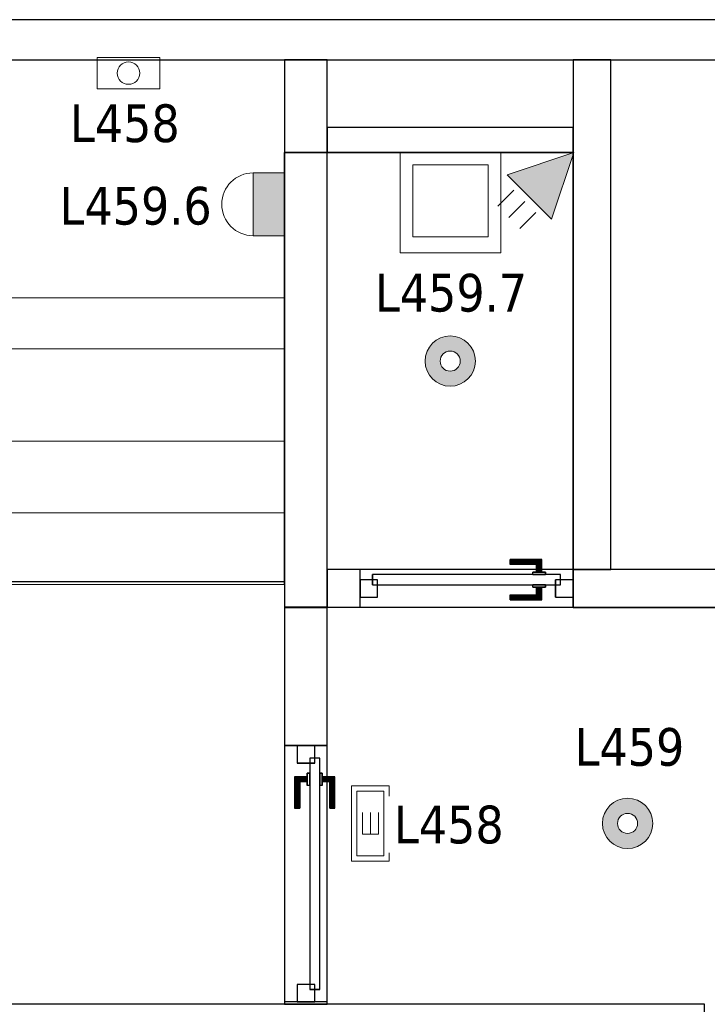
# Model space of a CAD drawing. Header units: metres. Extents: x 397.7 to 427.5, y 12.7 to 28.4.
# Tile 125 of 133: x 414.7 to 417.5, y 24.3 to 28.2. Entities that reach past the tile are written whole.
import ezdxf

# ---------------------------------------------------------------- set-up
doc = ezdxf.new("R2010")
doc.units = ezdxf.units.M
doc.layers.add('01_CARPINTERIA', color=5, linetype='Continuous', lineweight=25, true_color=0x0000ff)
doc.layers.add('01_SUELOS', color=7, linetype='Continuous', lineweight=25, true_color=0x007f00)
for name, color, linetype, lineweight in [('02_MOBILIARIO', 7, 'Continuous', 18), ('A-DETL-____-MBND', 7, 'Continuous', 18), ('A-DETL-GENF-OTLN', 7, 'Continuous', 18), ('A-GENM-____-OTLN', 7, 'Continuous', 18), ('A-WALL-____-MCUT', 7, 'Continuous', 25), ('A-WALL-____-OTLN', 7, 'Continuous', 25), ('E-LITE-____-IDEN', 7, 'Continuous', 30), ('E-LITE-EQPM-IDEN', 7, 'Continuous', 30), ('S-STRS-____-MCUT', 7, 'Continuous', 18), ('S-STRS-____-OTLN', 7, 'Continuous', 18)]:
    doc.layers.add(name, color=color, linetype=linetype, lineweight=lineweight)
doc.styles.add('Tahoma_4', font='tahoma.ttf', dxfattribs={"height": 0.15})

# ---------------------------------------------------------------- blocks, each defined once
blk = doc.blocks.new('Family - Abocador P4-153691-07_ENLLUMENAT_P4')
at = {"layer": 'A-DETL-____-MBND', "color": 253, "true_color": 0xaaaaaa}
for p, q in [((0, 0.4), (0.4, 0.4)), ((0, 0), (0, 0.4)), ((0, 0.4), (0.4, 0.4)), ((0, 0), (0, 0.4)), ((0.4, 0.4), (0.4, 0)), ((0.4, 0.4), (0.4, 0)), ((0.05, 0.35), (0.05, 0.0629)), ((0.05, 0.0629), (0.05, 0.35)), ((0.35, 0.35), (0.05, 0.35)), ((0.05, 0.35), (0.35, 0.35)), ((0.35, 0.0629), (0.35, 0.35)), ((0.35, 0.0629), (0.35, 0.35)), ((0.05, 0.0629), (0.35, 0.0629)), ((0.35, 0.0629), (0.05, 0.0629)), ((0.4, 0), (0, 0)), ((0.4, 0), (0, 0))]:
    blk.add_line(p, q, dxfattribs=at)
blk = doc.blocks.new('Family - LONDR55-XX_ZZ-ARQ-CAA-M3D-Londres55-153894-07_ENLLUMENAT_P4')
at = {"layer": '01_CARPINTERIA', "color": 161, "true_color": 0xaaaaff}
for p, q in [((0.1263, 0.1487), (0.125, 0.15)), ((0.125, 0.15), (0.125, 0.1)), ((0.125, 0.15), (0.1263, 0.1487)), ((0.25, 0.15), (0.125, 0.15)), ((0.13, 0.145), (0.1263, 0.1487)), ((0.1263, 0.1487), (0.1263, 0.1)), ((0.1263, 0.1487), (0.1263, 0.1)), ((0.1263, 0.1487), (0.13, 0.145)), ((0.25, 0.1487), (0.1263, 0.1487)), ((0.25, 0.1487), (0.1263, 0.1487)), ((0.135, 0.14), (0.13, 0.145)), ((0.13, 0.145), (0.13, 0.1)), ((0.13, 0.145), (0.13, 0.1)), ((0.13, 0.145), (0.135, 0.14)), ((0.25, 0.145), (0.13, 0.145)), ((0.25, 0.145), (0.13, 0.145)), ((0.135, 0.1), (0.135, 0.14)), ((0.135, 0.14), (0.135, 0.1)), ((0.135, 0.14), (0.14, 0.135)), ((0.14, 0.135), (0.135, 0.14)), ((0.135, 0.14), (0.25, 0.14)), ((0.25, 0.14), (0.135, 0.14)), ((0.14, 0.135), (0.14, 0.1)), ((0.14, 0.135), (0.1437, 0.1313)), ((0.1437, 0.1313), (0.14, 0.135)), ((0.14, 0.135), (0.14, 0.1)), ((0.25, 0.135), (0.14, 0.135)), ((0.25, 0.135), (0.14, 0.135)), ((0.1437, 0.1313), (0.1437, 0.1)), ((0.1437, 0.1313), (0.145, 0.13)), ((0.145, 0.13), (0.1437, 0.1313)), ((0.1437, 0.1313), (0.1437, 0.1)), ((0.25, 0.1313), (0.1437, 0.1313)), ((0.25, 0.1313), (0.1437, 0.1313)), ((0.145, 0.13), (0.145, 0.1)), ((0.25, 0.13), (0.145, 0.13)), ((0.25, 0.1487), (0.25, 0.15)), ((0.25, 0.15), (0.25, 0.1487)), ((0.25, 0.145), (0.25, 0.1487)), ((0.25, 0.1487), (0.25, 0.145)), ((0.25, 0.145), (0.25, 0.14)), ((0.25, 0.14), (0.25, 0.145)), ((0.25, 0.14), (0.25, 0.135)), ((0.25, 0.135), (0.25, 0.14)), ((0.25, 0.135), (0.25, 0.1313)), ((0.25, 0.1313), (0.25, 0.135)), ((0.25, 0.1313), (0.25, 0.13)), ((0.25, 0.13), (0.25, 0.1313)), ((0.9709, 0.09), (0.05, 0.09)), ((0.05, 0.09), (0.05, 0.05)), ((0.9709, 0.09), (0.05, 0.09)), ((0.05, 0.09), (0.05, 0.05)), ((0.16, 0.1), (0.11, 0.1)), ((0.11, 0.1), (0.16, 0.1)), ((0.11, 0.1), (0.11, 0.09)), ((0.11, 0.09), (0.11, 0.1)), ((0.16, 0.09), (0.11, 0.09)), ((0.11, 0.09), (0.16, 0.09)), ((0.1263, 0.1), (0.125, 0.1)), ((0.125, 0.1), (0.1263, 0.1)), ((0.13, 0.1), (0.1263, 0.1)), ((0.1263, 0.1), (0.13, 0.1)), ((0.135, 0.1), (0.13, 0.1)), ((0.13, 0.1), (0.135, 0.1)), ((0.14, 0.1), (0.135, 0.1)), ((0.135, 0.1), (0.14, 0.1)), ((0.14, 0.1), (0.1437, 0.1)), ((0.1437, 0.1), (0.14, 0.1)), ((0.1437, 0.1), (0.145, 0.1)), ((0.145, 0.1), (0.1437, 0.1)), ((0.16, 0.1), (0.16, 0.09)), ((0.16, 0.1), (0.16, 0.09)), ((0.9709, 0.05), (0.9709, 0.09)), ((0.9709, 0.09), (0.9709, 0.05)), ((0.07, 0.07), (0, 0.07)), ((0, 0.07), (0, 0)), ((0.07, 0.07), (0, 0.07)), ((0, 0.07), (0, 0)), ((0.05, 0.05), (0.9709, 0.05)), ((0.05, 0.05), (0.9709, 0.05)), ((0.07, 0), (0.07, 0.07)), ((0.07, 0.07), (0.07, 0)), ((0.11, 0.05), (0.16, 0.05)), ((0.16, 0.05), (0.11, 0.05)), ((0.11, 0.05), (0.11, 0.04)), ((0.11, 0.04), (0.11, 0.05)), ((0.11, 0.04), (0.16, 0.04)), ((0.16, 0.04), (0.11, 0.04)), ((0.1263, 0.04), (0.125, 0.04)), ((0.125, 0.04), (0.1263, 0.04)), ((0.125, 0.04), (0.125, -0.01)), ((0.13, 0.04), (0.1263, 0.04)), ((0.1263, 0.04), (0.13, 0.04)), ((0.1263, 0.04), (0.1263, -0.0087)), ((0.1263, 0.04), (0.1263, -0.0087)), ((0.13, 0.04), (0.135, 0.04)), ((0.135, 0.04), (0.13, 0.04)), ((0.13, 0.04), (0.13, -0.005)), ((0.13, 0.04), (0.13, -0.005)), ((0.135, 0.04), (0.14, 0.04)), ((0.14, 0.04), (0.135, 0.04)), ((0.135, 0), (0.135, 0.04)), ((0.135, 0.04), (0.135, 0)), ((0.14, 0.04), (0.1437, 0.04)), ((0.1437, 0.04), (0.14, 0.04)), ((0.14, 0.04), (0.14, 0.005)), ((0.14, 0.04), (0.14, 0.005)), ((0.1437, 0.04), (0.145, 0.04)), ((0.145, 0.04), (0.1437, 0.04)), ((0.1437, 0.04), (0.1437, 0.0087)), ((0.1437, 0.04), (0.1437, 0.0087)), ((0.145, 0.04), (0.145, 0.01)), ((0.16, 0.05), (0.16, 0.04)), ((0.16, 0.05), (0.16, 0.04)), ((1.0209, 0.07), (0.9509, 0.07)), ((0.9509, 0.07), (0.9509, 0)), ((1.0209, 0.07), (0.9509, 0.07)), ((0.9509, 0.07), (0.9509, 0)), ((1.0209, 0), (1.0209, 0.07)), ((1.0209, 0.07), (1.0209, 0)), ((0, 0), (0.07, 0)), ((0, 0), (0.07, 0)), ((0.13, -0.005), (0.135, 0)), ((0.135, 0), (0.13, -0.005)), ((0.14, 0.005), (0.135, 0)), ((0.135, 0), (0.14, 0.005)), ((0.25, 0), (0.135, 0)), ((0.135, 0), (0.25, 0)), ((0.1437, 0.0087), (0.14, 0.005)), ((0.14, 0.005), (0.1437, 0.0087)), ((0.14, 0.005), (0.25, 0.005)), ((0.14, 0.005), (0.25, 0.005)), ((0.145, 0.01), (0.1437, 0.0087)), ((0.1437, 0.0087), (0.145, 0.01)), ((0.1437, 0.0087), (0.25, 0.0087)), ((0.1437, 0.0087), (0.25, 0.0087)), ((0.145, 0.01), (0.25, 0.01)), ((0.25, 0.0087), (0.25, 0.01)), ((0.25, 0.01), (0.25, 0.0087)), ((0.25, 0.005), (0.25, 0.0087)), ((0.25, 0.0087), (0.25, 0.005)), ((0.25, 0.005), (0.25, 0)), ((0.25, 0), (0.25, 0.005)), ((0.25, 0), (0.25, -0.005)), ((0.25, -0.005), (0.25, 0)), ((0.9509, 0), (1.0209, 0)), ((0.9509, 0), (1.0209, 0)), ((0.125, -0.01), (0.1263, -0.0087)), ((0.1263, -0.0087), (0.125, -0.01)), ((0.125, -0.01), (0.25, -0.01)), ((0.1263, -0.0087), (0.13, -0.005)), ((0.13, -0.005), (0.1263, -0.0087)), ((0.1263, -0.0087), (0.25, -0.0087)), ((0.1263, -0.0087), (0.25, -0.0087)), ((0.13, -0.005), (0.25, -0.005)), ((0.13, -0.005), (0.25, -0.005)), ((0.25, -0.005), (0.25, -0.0087)), ((0.25, -0.0087), (0.25, -0.005)), ((0.25, -0.0087), (0.25, -0.01)), ((0.25, -0.01), (0.25, -0.0087))]:
    blk.add_line(p, q, dxfattribs=at)
blk = doc.blocks.new('Family - Porta P4-153895-07_ENLLUMENAT_P4')
blk.add_blockref('Family - LONDR55-XX_ZZ-ARQ-CAA-M3D-Londres55-153894-07_ENLLUMENAT_P4', (0, 0))
blk = doc.blocks.new('Family - Evans P4-153951-07_ENLLUMENAT_P4')
at = {"layer": 'A-WALL-____-MCUT', "color": 253, "true_color": 0xaaaaaa}
for p, q in [((0, 0.15), (0, 0)), ((0, 0), (5.34, 0))]:
    blk.add_line(p, q, dxfattribs=at)
at = {"layer": 'A-WALL-____-OTLN', "color": 253, "true_color": 0xaaaaaa}
for p, q in [((0, 0.15), (0, 0)), ((0, 0), (6.62, 0))]:
    blk.add_line(p, q, dxfattribs=at)
at = {"layer": 'A-WALL-____-OTLN', "color": 253, "lineweight": 18, "true_color": 0xaaaaaa}
blk.add_line((0, 0), (6.62, 0), dxfattribs=at)
blk = doc.blocks.new('Family - LONDR55-XX_ZZ-ARQ-CAA-M3D-Londres55-153983-07_ENLLUMENAT_P4')
at = {"layer": '01_CARPINTERIA', "color": 161, "true_color": 0xaaaaff}
for p, q in [((0.5977, 0.1487), (0.5977, 0.15)), ((0.5977, 0.15), (0.5977, 0.1487)), ((0.7227, 0.15), (0.5977, 0.15)), ((0.5977, 0.145), (0.5977, 0.1487)), ((0.5977, 0.1487), (0.5977, 0.145)), ((0.7214, 0.1487), (0.5977, 0.1487)), ((0.7214, 0.1487), (0.5977, 0.1487)), ((0.5977, 0.14), (0.5977, 0.145)), ((0.5977, 0.145), (0.5977, 0.14)), ((0.7177, 0.145), (0.5977, 0.145)), ((0.7177, 0.145), (0.5977, 0.145)), ((0.5977, 0.135), (0.5977, 0.14)), ((0.5977, 0.14), (0.5977, 0.135)), ((0.5977, 0.14), (0.7127, 0.14)), ((0.7127, 0.14), (0.5977, 0.14)), ((0.5977, 0.135), (0.5977, 0.1313)), ((0.5977, 0.1313), (0.5977, 0.135)), ((0.7077, 0.135), (0.5977, 0.135)), ((0.7077, 0.135), (0.5977, 0.135)), ((0.5977, 0.1313), (0.5977, 0.13)), ((0.5977, 0.13), (0.5977, 0.1313)), ((0.704, 0.1313), (0.5977, 0.1313)), ((0.704, 0.1313), (0.5977, 0.1313)), ((0.7027, 0.13), (0.5977, 0.13)), ((0.7027, 0.13), (0.704, 0.1313)), ((0.704, 0.1313), (0.7027, 0.13)), ((0.7027, 0.1), (0.7027, 0.13)), ((0.704, 0.1313), (0.7077, 0.135)), ((0.7077, 0.135), (0.704, 0.1313)), ((0.704, 0.1), (0.704, 0.1313)), ((0.704, 0.1), (0.704, 0.1313)), ((0.7077, 0.135), (0.7127, 0.14)), ((0.7127, 0.14), (0.7077, 0.135)), ((0.7077, 0.1), (0.7077, 0.135)), ((0.7077, 0.1), (0.7077, 0.135)), ((0.7177, 0.145), (0.7127, 0.14)), ((0.7127, 0.14), (0.7177, 0.145)), ((0.7127, 0.14), (0.7127, 0.1)), ((0.7127, 0.1), (0.7127, 0.14)), ((0.7214, 0.1487), (0.7177, 0.145)), ((0.7177, 0.145), (0.7214, 0.1487)), ((0.7177, 0.1), (0.7177, 0.145)), ((0.7177, 0.1), (0.7177, 0.145)), ((0.7227, 0.15), (0.7214, 0.1487)), ((0.7214, 0.1487), (0.7227, 0.15)), ((0.7214, 0.1), (0.7214, 0.1487)), ((0.7214, 0.1), (0.7214, 0.1487)), ((0.7227, 0.1), (0.7227, 0.15)), ((0.7977, 0.09), (0.05, 0.09)), ((0.05, 0.09), (0.05, 0.05)), ((0.7977, 0.09), (0.05, 0.09)), ((0.05, 0.05), (0.05, 0.09)), ((0.7377, 0.1), (0.6877, 0.1)), ((0.6877, 0.1), (0.7377, 0.1)), ((0.6877, 0.09), (0.6877, 0.1)), ((0.6877, 0.09), (0.6877, 0.1)), ((0.7377, 0.09), (0.6877, 0.09)), ((0.6877, 0.09), (0.7377, 0.09)), ((0.704, 0.1), (0.7027, 0.1)), ((0.7027, 0.1), (0.704, 0.1)), ((0.7077, 0.1), (0.704, 0.1)), ((0.704, 0.1), (0.7077, 0.1)), ((0.7127, 0.1), (0.7077, 0.1)), ((0.7077, 0.1), (0.7127, 0.1)), ((0.7177, 0.1), (0.7127, 0.1)), ((0.7127, 0.1), (0.7177, 0.1)), ((0.7177, 0.1), (0.7214, 0.1)), ((0.7214, 0.1), (0.7177, 0.1)), ((0.7214, 0.1), (0.7227, 0.1)), ((0.7227, 0.1), (0.7214, 0.1)), ((0.7377, 0.09), (0.7377, 0.1)), ((0.7377, 0.1), (0.7377, 0.09)), ((0.7977, 0.05), (0.7977, 0.09)), ((0.7977, 0.05), (0.7977, 0.09)), ((0.07, 0.07), (0, 0.07)), ((0, 0.07), (0, 0)), ((0.07, 0.07), (0, 0.07)), ((0, 0), (0, 0.07)), ((0.05, 0.05), (0.7977, 0.05)), ((0.05, 0.05), (0.7977, 0.05)), ((0.07, 0), (0.07, 0.07)), ((0.07, 0), (0.07, 0.07)), ((0.6877, 0.05), (0.7377, 0.05)), ((0.7377, 0.05), (0.6877, 0.05)), ((0.6877, 0.04), (0.6877, 0.05)), ((0.6877, 0.04), (0.6877, 0.05)), ((0.6877, 0.04), (0.7377, 0.04)), ((0.7377, 0.04), (0.6877, 0.04)), ((0.704, 0.04), (0.7027, 0.04)), ((0.7027, 0.04), (0.704, 0.04)), ((0.7027, 0.01), (0.7027, 0.04)), ((0.7077, 0.04), (0.704, 0.04)), ((0.704, 0.04), (0.7077, 0.04)), ((0.704, 0.0087), (0.704, 0.04)), ((0.704, 0.0087), (0.704, 0.04)), ((0.7077, 0.04), (0.7127, 0.04)), ((0.7127, 0.04), (0.7077, 0.04)), ((0.7077, 0.005), (0.7077, 0.04)), ((0.7077, 0.005), (0.7077, 0.04)), ((0.7127, 0.04), (0.7177, 0.04)), ((0.7177, 0.04), (0.7127, 0.04)), ((0.7127, 0.04), (0.7127, 0)), ((0.7127, 0), (0.7127, 0.04)), ((0.7177, 0.04), (0.7214, 0.04)), ((0.7214, 0.04), (0.7177, 0.04)), ((0.7177, -0.005), (0.7177, 0.04)), ((0.7177, -0.005), (0.7177, 0.04)), ((0.7214, 0.04), (0.7227, 0.04)), ((0.7227, 0.04), (0.7214, 0.04)), ((0.7214, -0.0087), (0.7214, 0.04)), ((0.7214, -0.0087), (0.7214, 0.04)), ((0.7227, -0.01), (0.7227, 0.04)), ((0.7377, 0.04), (0.7377, 0.05)), ((0.7377, 0.05), (0.7377, 0.04)), ((0.8477, 0.07), (0.7777, 0.07)), ((0.7777, 0.07), (0.7777, 0)), ((0.8477, 0.07), (0.7777, 0.07)), ((0.7777, 0), (0.7777, 0.07)), ((0.8477, 0), (0.8477, 0.07)), ((0.8477, 0), (0.8477, 0.07)), ((0, 0), (0.07, 0)), ((0, 0), (0.07, 0)), ((0.5977, 0.0087), (0.5977, 0.01)), ((0.5977, 0.01), (0.5977, 0.0087)), ((0.5977, 0.01), (0.7027, 0.01)), ((0.5977, 0.005), (0.5977, 0.0087)), ((0.5977, 0.0087), (0.5977, 0.005)), ((0.5977, 0.0087), (0.704, 0.0087)), ((0.5977, 0.0087), (0.704, 0.0087)), ((0.5977, 0), (0.5977, 0.005)), ((0.5977, 0.005), (0.5977, 0)), ((0.5977, 0.005), (0.7077, 0.005)), ((0.5977, 0.005), (0.7077, 0.005)), ((0.5977, -0.005), (0.5977, 0)), ((0.7127, 0), (0.5977, 0)), ((0.5977, 0), (0.7127, 0)), ((0.704, 0.0087), (0.7027, 0.01)), ((0.7027, 0.01), (0.704, 0.0087)), ((0.7077, 0.005), (0.704, 0.0087)), ((0.704, 0.0087), (0.7077, 0.005)), ((0.7127, 0), (0.7077, 0.005)), ((0.7077, 0.005), (0.7127, 0)), ((0.7777, 0), (0.8477, 0)), ((0.7777, 0), (0.8477, 0)), ((0.5977, 0), (0.5977, -0.005)), ((0.5977, -0.005), (0.5977, -0.0087)), ((0.5977, -0.0087), (0.5977, -0.005)), ((0.5977, -0.005), (0.7177, -0.005)), ((0.5977, -0.005), (0.7177, -0.005)), ((0.5977, -0.0087), (0.5977, -0.01)), ((0.5977, -0.01), (0.5977, -0.0087)), ((0.5977, -0.0087), (0.7214, -0.0087)), ((0.5977, -0.0087), (0.7214, -0.0087)), ((0.5977, -0.01), (0.7227, -0.01)), ((0.7127, 0), (0.7177, -0.005)), ((0.7177, -0.005), (0.7127, 0)), ((0.7177, -0.005), (0.7214, -0.0087)), ((0.7214, -0.0087), (0.7177, -0.005)), ((0.7214, -0.0087), (0.7227, -0.01)), ((0.7227, -0.01), (0.7214, -0.0087))]:
    blk.add_line(p, q, dxfattribs=at)
blk = doc.blocks.new('Family - Porta P4-153984-07_ENLLUMENAT_P4')
blk.add_blockref('Family - LONDR55-XX_ZZ-ARQ-CAA-M3D-Londres55-153983-07_ENLLUMENAT_P4', (0, 0))
blk = doc.blocks.new('Family - Evans P4-154142-07_ENLLUMENAT_P4')
at = {"layer": 'A-WALL-____-MCUT', "color": 253, "true_color": 0xaaaaaa}
for p, q in [((2.0288, 0.15), (0, 0.15)), ((0, 0.15), (0, 0)), ((2.0288, 0), (2.0288, 0.15)), ((0, 0), (2.0288, 0))]:
    blk.add_line(p, q, dxfattribs=at)
at = {"layer": 'A-WALL-____-OTLN', "color": 253, "true_color": 0xaaaaaa}
for p, q in [((2.0288, 0.15), (0, 0.15)), ((0, 0.15), (0, 0)), ((2.0288, 0), (2.0288, 0.15)), ((0, 0), (2.0288, 0))]:
    blk.add_line(p, q, dxfattribs=at)
at = {"layer": 'A-WALL-____-OTLN', "color": 253, "lineweight": 18, "true_color": 0xaaaaaa}
blk.add_line((0, 0), (2.0288, 0), dxfattribs=at)
blk = doc.blocks.new('Family - Evans P4-154152-07_ENLLUMENAT_P4')
at = {"layer": 'A-WALL-____-MCUT', "color": 253, "true_color": 0xaaaaaa}
for p, q in [((0.5498, 0.17), (0, 0.17)), ((0, 0.17), (0, 0)), ((0.5498, 0), (0.5498, 0.17)), ((1.5707, 0.17), (1.5707, 0)), ((1.58, 0.17), (1.5707, 0.17)), ((1.58, 0), (1.58, 0.17)), ((0, 0), (0.5498, 0)), ((1.5707, 0), (1.58, 0))]:
    blk.add_line(p, q, dxfattribs=at)
at = {"layer": 'A-WALL-____-OTLN', "color": 253, "true_color": 0xaaaaaa}
for p, q in [((1.58, 0.17), (0, 0.17)), ((0, 0.17), (0, 0)), ((1.5707, 0.17), (0.5498, 0.17)), ((0.5498, 0.17), (0.5498, 0)), ((1.5707, 0.17), (1.5707, 0)), ((1.58, 0), (1.58, 0.17)), ((0, 0), (1.58, 0)), ((0.5498, 0), (1.5707, 0))]:
    blk.add_line(p, q, dxfattribs=at)
at = {"layer": 'A-WALL-____-OTLN', "color": 253, "lineweight": 18, "true_color": 0xaaaaaa}
blk.add_line((0, 0), (1.58, 0), dxfattribs=at)
blk = doc.blocks.new('Family - Vano porta P4-154154-07_ENLLUMENAT_P4')
at = {"layer": 'A-GENM-____-OTLN', "color": 253, "true_color": 0xaaaaaa}
for p, q in [((415.947, 25.3397), (415.777, 25.3397)), ((415.777, 25.3397), (415.777, 24.3188)), ((415.777, 24.3188), (415.777, 25.3397)), ((415.777, 25.3397), (415.947, 25.3397)), ((415.947, 24.3188), (415.947, 25.3397)), ((415.947, 25.3397), (415.947, 24.3188)), ((415.777, 24.3188), (415.947, 24.3188)), ((415.777, 24.3188), (415.947, 24.3188))]:
    blk.add_line(p, q, dxfattribs=at)
blk = doc.blocks.new('Family - Evans P4-154217-07_ENLLUMENAT_P4')
at = {"layer": 'A-WALL-____-MCUT', "color": 253, "true_color": 0xaaaaaa}
for p, q in [((0.9777, 0.1), (0, 0.1)), ((0, 0.1), (0, 0)), ((0.9777, 0), (0.9777, 0.1)), ((0, 0), (0.9777, 0))]:
    blk.add_line(p, q, dxfattribs=at)
at = {"layer": 'A-WALL-____-OTLN', "color": 253, "true_color": 0xaaaaaa}
for p, q in [((0.9777, 0.1), (0, 0.1)), ((0, 0.1), (0, 0)), ((0.9777, 0), (0.9777, 0.1)), ((0, 0), (0.9777, 0))]:
    blk.add_line(p, q, dxfattribs=at)
at = {"layer": 'A-WALL-____-OTLN', "color": 253, "lineweight": 18, "true_color": 0xaaaaaa}
blk.add_line((0, 0), (0.9777, 0), dxfattribs=at)
blk = doc.blocks.new('Family - Evans P4-154228-07_ENLLUMENAT_P4')
at = {"layer": 'A-WALL-____-MCUT', "color": 253, "true_color": 0xaaaaaa}
for p, q in [((25.5877, 0.16), (0.0332, 0.16)), ((0, 0), (25.556, 0))]:
    blk.add_line(p, q, dxfattribs=at)
at = {"layer": 'A-WALL-____-OTLN', "color": 253, "true_color": 0xaaaaaa}
for p, q in [((25.5877, 0.16), (0.0332, 0.16)), ((0, 0), (25.556, 0))]:
    blk.add_line(p, q, dxfattribs=at)
at = {"layer": 'A-WALL-____-OTLN', "color": 253, "lineweight": 18, "true_color": 0xaaaaaa}
blk.add_line((0, 0), (25.556, 0), dxfattribs=at)
blk = doc.blocks.new('Family - Evans P4-154230-07_ENLLUMENAT_P4')
at = {"layer": 'A-WALL-____-MCUT', "color": 253, "true_color": 0xaaaaaa}
for p, q in [((2.1788, 0.17), (0, 0.17)), ((0, 0.17), (0, 0)), ((2.1788, 0), (2.1788, 0.17)), ((0, 0), (2.1788, 0))]:
    blk.add_line(p, q, dxfattribs=at)
at = {"layer": 'A-WALL-____-OTLN', "color": 253, "true_color": 0xaaaaaa}
for p, q in [((2.1788, 0.17), (0, 0.17)), ((0, 0.17), (0, 0)), ((2.1788, 0), (2.1788, 0.17)), ((0, 0), (2.1788, 0))]:
    blk.add_line(p, q, dxfattribs=at)
at = {"layer": 'A-WALL-____-OTLN', "color": 253, "lineweight": 18, "true_color": 0xaaaaaa}
blk.add_line((0, 0), (2.1788, 0), dxfattribs=at)
blk = doc.blocks.new('Family - Escala P4-154404-07_ENLLUMENAT_P4')
at = {"layer": 'S-STRS-____-MCUT', "color": 253, "true_color": 0xaaaaaa}
for p, q in [((2.6211, 1.6126), (2.6211, 2.0879)), ((2.6211, 2.0879), (2.8077, 2.0879)), ((2.8077, 2.0879), (2.8382, 2.0879)), ((2.8382, 2.0879), (2.8805, 2.0879)), ((2.8805, 2.0879), (2.9431, 2.0879)), ((2.9431, 2.0879), (2.944, 2.0879)), ((3.229, 2.0879), (2.944, 2.0879)), ((2.944, 2.0879), (2.944, 0.9379)), ((2.944, 2.0879), (2.944, 0.9417)), ((3.229, 0.9379), (3.229, 2.0879)), ((2.6211, 0.9379), (2.6211, 1.6126)), ((2.944, 0.9417), (2.944, 0.9379)), ((2.8077, 0.9379), (2.6211, 0.9379)), ((2.8382, 0.9379), (2.8077, 0.9379)), ((2.8805, 0.9379), (2.8382, 0.9379)), ((2.9431, 0.9379), (2.8805, 0.9379)), ((2.944, 0.9379), (2.9431, 0.9379)), ((2.944, 0.9379), (3.229, 0.9379))]:
    blk.add_line(p, q, dxfattribs=at)
at = {"layer": 'S-STRS-____-OTLN', "color": 253, "true_color": 0xaaaaaa}
for p, q in [((3.7989, 2.0879), (2.6211, 2.0879)), ((2.6211, 1.6126), (2.6211, 2.0879)), ((3.7989, 2.0879), (2.6211, 2.0879)), ((2.8077, 2.0879), (2.6211, 2.0879)), ((2.8382, 2.0879), (2.8077, 2.0879)), ((2.8805, 2.0879), (2.8382, 2.0879)), ((2.9431, 2.0879), (2.8805, 2.0879)), ((2.9431, 2.0879), (2.944, 2.0879)), ((3.229, 2.0879), (2.944, 2.0879)), ((2.944, 2.0879), (2.944, 0.9379)), ((2.944, 2.0879), (2.944, 0.9379)), ((2.944, 0.9417), (2.944, 2.0879)), ((2.944, 2.0879), (3.229, 2.0879)), ((2.944, 2.0879), (2.944, 0.9379)), ((2.944, 2.0879), (3.229, 2.0879)), ((3.229, 0.9379), (3.229, 2.0879)), ((3.514, 2.0879), (3.229, 2.0879)), ((3.229, 2.0879), (3.514, 2.0879)), ((3.229, 2.0879), (3.229, 0.9379)), ((3.229, 0.9379), (3.229, 2.0879)), ((3.229, 0.9379), (3.229, 2.0879)), ((3.514, 2.0879), (3.229, 2.0879)), ((3.229, 0.9379), (3.229, 2.0879)), ((3.229, 2.0879), (3.229, 0.9379)), ((3.229, 2.0879), (3.514, 2.0879)), ((3.229, 2.0879), (3.229, 0.9379)), ((3.799, 2.0879), (3.514, 2.0879)), ((3.514, 2.0879), (3.799, 2.0879)), ((3.514, 2.0879), (3.514, 0.9379)), ((3.514, 0.9379), (3.514, 2.0879)), ((3.514, 0.9379), (3.514, 2.0879)), ((3.514, 2.0879), (3.514, 0.9379)), ((3.514, 2.0879), (3.799, 2.0879)), ((3.514, 0.9379), (3.514, 2.0879)), ((3.514, 0.9379), (3.514, 2.0879)), ((3.514, 2.0879), (3.514, 0.9379)), ((3.514, 2.0879), (3.799, 2.0879)), ((3.514, 2.0879), (3.514, 0.9379)), ((3.7989, 0.9379), (3.7989, 2.0879)), ((3.799, 2.0879), (3.7989, 2.0879)), ((3.7989, 0.9379), (3.7989, 2.0879)), ((3.7989, 2.0879), (3.799, 2.0879)), ((4.9492, 2.0879), (3.799, 2.0879)), ((3.799, 2.0879), (4.9492, 2.0879)), ((3.799, 2.0879), (3.799, 0.9379)), ((3.799, 0.9379), (3.799, 2.0879)), ((4.9492, 2.0879), (3.799, 2.0879)), ((3.799, 2.0879), (4.9492, 2.0879)), ((3.799, 2.0879), (3.799, 0.9379)), ((3.799, 0.9379), (3.799, 2.0879)), ((3.799, 0.9379), (3.799, 2.0879)), ((3.799, 2.0879), (3.799, 0.9379)), ((3.799, 2.0879), (3.799, 0.9379)), ((3.799, 0.9379), (3.799, 2.0879)), ((3.799, 0.9379), (3.799, 2.0879)), ((3.799, 2.0879), (3.799, 0.9379)), ((4.949, 0.9378), (4.9492, 2.0879)), ((4.9492, 2.0879), (4.949, 0.9378)), ((4.949, 0.9378), (4.9492, 2.0879)), ((4.9492, 2.0879), (4.949, 0.9378)), ((2.6211, 1.6126), (2.6211, 0.9379)), ((3.7991, 1.1403), (3.7989, 0.0002)), ((3.799, 0.9379), (3.7991, 1.1403)), ((3.7991, 1.1403), (4.9491, 1.1401)), ((4.9489, 0), (4.9491, 1.1401)), ((4.9491, 1.1401), (4.949, 0.9378)), ((2.944, 0.9417), (2.944, 0.9379)), ((3.7989, 0.9379), (2.6211, 0.9379)), ((3.7989, 0.9379), (2.6211, 0.9379)), ((2.8077, 0.9379), (2.6211, 0.9379)), ((2.8382, 0.9379), (2.8077, 0.9379)), ((2.8382, 0.9379), (2.8805, 0.9379)), ((2.8805, 0.9379), (2.9431, 0.9379)), ((2.9431, 0.9379), (2.944, 0.9379)), ((2.944, 0.9379), (3.229, 0.9379)), ((2.944, 0.9379), (3.229, 0.9379)), ((3.229, 0.9379), (2.944, 0.9379)), ((3.229, 0.9379), (3.514, 0.9379)), ((3.514, 0.9379), (3.229, 0.9379)), ((3.229, 0.9379), (3.514, 0.9379)), ((3.514, 0.9379), (3.229, 0.9379)), ((3.514, 0.9379), (3.799, 0.9379)), ((3.799, 0.9379), (3.514, 0.9379)), ((3.514, 0.9379), (3.799, 0.9379)), ((3.799, 0.9379), (3.514, 0.9379)), ((3.7989, 0.9379), (3.799, 0.9379)), ((3.7989, 0.9379), (3.799, 0.9379)), ((3.799, 0.9379), (4.949, 0.9378)), ((4.949, 0.9378), (3.799, 0.9379)), ((4.949, 0.9378), (3.799, 0.9379)), ((3.799, 0.9379), (3.799, 0.5702)), ((3.799, 0.9379), (4.949, 0.9378)), ((3.799, 0.9379), (4.949, 0.9378)), ((4.949, 0.9378), (3.799, 0.9379)), ((4.949, 0.9378), (3.799, 0.9379)), ((3.799, 0.9379), (4.949, 0.9378)), ((3.799, 0.9379), (3.799, 0.5702)), ((3.799, 0.5702), (3.799, 0.9379)), ((4.949, 0.57), (4.949, 0.9378)), ((4.949, 0.57), (4.949, 0.9378)), ((4.949, 0.9378), (4.949, 0.57)), ((3.799, 0.5702), (4.949, 0.57)), ((3.799, 0.5702), (4.949, 0.57)), ((3.799, 0.2852), (3.799, 0.5702)), ((3.799, 0.5702), (4.949, 0.57)), ((4.949, 0.57), (3.799, 0.5702)), ((4.949, 0.57), (3.799, 0.5702)), ((3.799, 0.5702), (4.949, 0.57)), ((3.799, 0.5702), (3.799, 0.2852)), ((3.799, 0.2852), (3.799, 0.5702)), ((4.949, 0.57), (4.949, 0.285)), ((4.949, 0.285), (4.949, 0.57)), ((4.949, 0.57), (4.949, 0.285)), ((3.7989, 0.0002), (3.799, 0.2852)), ((3.799, 0.2852), (3.7989, 0.0002)), ((3.7989, 0.0002), (3.799, 0.2852)), ((3.799, 0.2852), (4.949, 0.285)), ((3.799, 0.2852), (4.949, 0.285)), ((4.949, 0.285), (3.799, 0.2852)), ((3.799, 0.2852), (4.949, 0.285)), ((3.799, 0.2852), (4.949, 0.285)), ((4.949, 0.285), (3.799, 0.2852)), ((4.949, 0.285), (4.9489, 0)), ((4.9489, 0), (4.949, 0.285)), ((4.949, 0.285), (4.9489, 0)), ((4.9489, 0), (3.7989, 0.0002)), ((3.7989, 0.0002), (4.9489, 0)), ((3.7989, 0.0002), (4.9489, 0)), ((4.9489, 0), (3.7989, 0.0002))]:
    blk.add_line(p, q, dxfattribs=at)
blk = doc.blocks.new('Family - Evans P4-154445-07_ENLLUMENAT_P4')
at = {"layer": 'A-WALL-____-MCUT', "color": 253, "true_color": 0xaaaaaa}
for p, q in [((0.13, 0.15), (0, 0.15)), ((0, 0.15), (0, 0)), ((0.13, 0), (0.13, 0.15)), ((0.9777, 0.15), (0.9777, 0)), ((1.76, 0.15), (0.9777, 0.15)), ((0, 0), (0.13, 0)), ((0.9777, 0), (1.76, 0))]:
    blk.add_line(p, q, dxfattribs=at)
at = {"layer": 'A-WALL-____-OTLN', "color": 253, "true_color": 0xaaaaaa}
for p, q in [((5.06, 0.15), (0, 0.15)), ((0, 0.15), (0, 0)), ((0.13, 0), (0.13, 0.15)), ((0.9777, 0.15), (0.13, 0.15)), ((0.9777, 0), (0.9777, 0.15)), ((0, 0), (5.06, 0)), ((0.13, 0), (0.9777, 0))]:
    blk.add_line(p, q, dxfattribs=at)
at = {"layer": 'A-WALL-____-OTLN', "color": 253, "lineweight": 18, "true_color": 0xaaaaaa}
blk.add_line((0, 0), (5.06, 0), dxfattribs=at)
blk = doc.blocks.new('Family - Vano porta P4-154447-07_ENLLUMENAT_P4')
at = {"layer": 'A-GENM-____-OTLN', "color": 253, "true_color": 0xaaaaaa}
for p, q in [((416.077, 26.0395), (416.077, 25.8895)), ((416.9247, 26.0395), (416.077, 26.0395)), ((416.077, 26.0395), (416.077, 25.8895)), ((416.077, 26.0395), (416.9247, 26.0395)), ((416.9247, 25.8895), (416.9247, 26.0395)), ((416.9247, 26.0395), (416.9247, 25.8895)), ((416.077, 25.8895), (416.9247, 25.8895)), ((416.9247, 25.8895), (416.077, 25.8895))]:
    blk.add_line(p, q, dxfattribs=at)
blk = doc.blocks.new('Family - LONDR55-XX_ZZ-ARQ-CAA-M3D-Londres55-154484-07_ENLLUMENAT_P4')
at = {"layer": '01_SUELOS', "color": 9, "true_color": 0xaad4aa}
for p, q in [((17.4818, 14.5888), (17.4818, 12.8815)), ((17.4818, 12.8815), (17.4818, 14.5888)), ((18.6295, 14.5888), (17.4818, 14.5888)), ((17.4818, 14.5888), (18.6295, 14.5888)), ((18.6295, 12.7788), (18.6295, 14.5888)), ((18.6295, 14.5888), (18.6295, 12.7788)), ((17.4818, 12.8815), (12.3818, 12.8788)), ((12.3818, 12.8788), (17.4818, 12.8815)), ((22.9818, 12.7788), (18.6295, 12.7788)), ((18.6295, 12.7788), (22.9818, 12.7788))]:
    blk.add_line(p, q, dxfattribs=at)
blk = doc.blocks.new('Family - Escala P3-156245-07_ENLLUMENAT_P4')
at = {"layer": 'S-STRS-____-OTLN', "color": 253, "true_color": 0xaaaaaa}
for p, q in [((4.9492, 2.0879), (3.799, 2.0879)), ((3.799, 2.0879), (4.9492, 2.0879)), ((4.9492, 2.0879), (3.799, 2.0879)), ((3.799, 2.0879), (4.9492, 2.0879)), ((4.949, 0.9378), (4.9492, 2.0879)), ((4.9492, 2.0879), (4.949, 0.9378)), ((4.949, 0.9378), (4.9492, 2.0879)), ((4.9492, 2.0879), (4.949, 0.9378)), ((3.7991, 1.1403), (4.9491, 1.1401)), ((4.9489, 0), (4.9491, 1.1401)), ((4.9491, 1.1401), (4.949, 0.9378)), ((3.799, 0.9379), (4.949, 0.9378)), ((4.949, 0.9378), (3.799, 0.9379)), ((4.949, 0.9378), (3.799, 0.9379)), ((3.799, 0.9379), (4.949, 0.9378)), ((3.799, 0.9379), (4.949, 0.9378)), ((4.949, 0.9378), (3.799, 0.9379)), ((4.949, 0.9378), (3.799, 0.9379)), ((3.799, 0.9379), (4.949, 0.9378)), ((4.949, 0.57), (4.949, 0.9378)), ((4.949, 0.9378), (4.949, 0.57)), ((4.949, 0.57), (4.949, 0.9378)), ((3.799, 0.5702), (4.949, 0.57)), ((4.949, 0.57), (3.799, 0.5702)), ((4.949, 0.57), (3.799, 0.5702)), ((3.799, 0.5702), (4.949, 0.57)), ((3.799, 0.5702), (4.949, 0.57)), ((3.799, 0.5702), (4.949, 0.57)), ((4.949, 0.285), (4.949, 0.57)), ((4.949, 0.57), (4.949, 0.285)), ((4.949, 0.57), (4.949, 0.285)), ((4.949, 0.285), (3.799, 0.2852)), ((3.799, 0.2852), (4.949, 0.285)), ((3.799, 0.2852), (4.949, 0.285)), ((4.949, 0.285), (3.799, 0.2852)), ((3.799, 0.2852), (4.949, 0.285)), ((3.799, 0.2852), (4.949, 0.285)), ((4.9489, 0), (4.949, 0.285)), ((4.949, 0.285), (4.9489, 0)), ((4.949, 0.285), (4.9489, 0)), ((3.7989, 0.0002), (4.9489, 0)), ((4.9489, 0), (3.7989, 0.0002)), ((4.9489, 0), (3.7989, 0.0002)), ((3.7989, 0.0002), (4.9489, 0))]:
    blk.add_line(p, q, dxfattribs=at)
blk = doc.blocks.new('LONDR55-XX_ZZ-ARQ-CAA-M3D-Londres55_ifc-1-07_ENLLUMENAT_P4')
at = {"layer": '01_CARPINTERIA', "color": 253, "lineweight": 18, "true_color": 0xaaaaaa}
blk.add_blockref('Family - Porta P4-153984-07_ENLLUMENAT_P4', (416.077, 25.9295), dxfattribs=at)
at = {"layer": '01_CARPINTERIA', "color": 253, "lineweight": 18, "true_color": 0xaaaaaa, "rotation": 270}
blk.add_blockref('Family - Porta P4-153895-07_ENLLUMENAT_P4', (415.827, 25.3397), dxfattribs=at)
at = {"layer": '01_SUELOS', "color": 253, "lineweight": 18, "true_color": 0xaaaaaa}
blk.add_blockref('Family - LONDR55-XX_ZZ-ARQ-CAA-M3D-Londres55-154484-07_ENLLUMENAT_P4', (398.2952, 13.1106), dxfattribs=at)
at = {"layer": '02_MOBILIARIO', "color": 253, "lineweight": 18, "true_color": 0xaaaaaa}
blk.add_blockref('Family - Abocador P4-153691-07_ENLLUMENAT_P4', (416.2369, 27.3008), dxfattribs=at)
at = {"layer": 'A-GENM-____-OTLN', "color": 253, "lineweight": 18, "true_color": 0xaaaaaa}
for name in ['Family - Vano porta P4-154447-07_ENLLUMENAT_P4', 'Family - Vano porta P4-154154-07_ENLLUMENAT_P4']:
    blk.add_blockref(name, (0, 0), dxfattribs=at)
at = {"layer": 'A-WALL-____-OTLN', "color": 253, "lineweight": 18, "true_color": 0xaaaaaa}
for name, p, rotation in [('Family - Evans P4-154228-07_ENLLUMENAT_P4', (426.8464, 28.2282), 180), ('Family - Evans P4-154230-07_ENLLUMENAT_P4', (415.777, 28.0682), 270), ('Family - Evans P4-154142-07_ENLLUMENAT_P4', (417.0747, 26.0395), 90), ('Family - Evans P4-154152-07_ENLLUMENAT_P4', (415.777, 25.8895), 270), ('Family - Evans P4-153951-07_ENLLUMENAT_P4', (417.447, 24.3095), 180)]:
    blk.add_blockref(name, p, dxfattribs=dict(at, rotation=rotation))
for name, p in [('Family - Evans P4-154217-07_ENLLUMENAT_P4', (415.947, 27.6995)), ('Family - Evans P4-154445-07_ENLLUMENAT_P4', (415.947, 25.8895))]:
    blk.add_blockref(name, p, dxfattribs=at)
at = {"layer": 'S-STRS-____-OTLN', "color": 253, "lineweight": 18, "true_color": 0xaaaaaa}
for name, p in [('Family - Escala P3-156245-07_ENLLUMENAT_P4', (410.827, 25.9805)), ('Family - Escala P4-154404-07_ENLLUMENAT_P4', (410.8278, 25.9803))]:
    blk.add_blockref(name, p, dxfattribs=at)
blk = doc.blocks.new('ZYR_06_02_03 Aplic Circular 2 - L 07-831984-07_ENLLUMENAT_P4')
at = {"layer": 'A-DETL-GENF-OTLN', "true_color": 0x00c400}
blk.add_hatch(color=92, dxfattribs=at).paths.add_polyline_path([(-0.1229, 0), (-0.125, 0), (-0.125, -0.125), (0.125, -0.125), (0.125, 0)])
at = {"layer": 'A-DETL-GENF-OTLN', "color": 92, "true_color": 0x00c400}
for p, q in [((0.125, 0), (-0.125, 0)), ((-0.125, 0), (-0.125, -0.125)), ((-0.125, 0), (0.125, 0)), ((-0.125, -0.125), (-0.125, 0)), ((0.125, -0.125), (0.125, 0)), ((0.125, 0), (0.125, -0.125)), ((-0.125, -0.125), (0.125, -0.125)), ((0.125, -0.125), (-0.125, -0.125))]:
    blk.add_line(p, q, dxfattribs=at)
blk.add_arc((0, -0.125), 0.125, 180, 360, dxfattribs=at)
blk = doc.blocks.new('ZYR_06_02_02 Down Superficie - L 02-834884-07_ENLLUMENAT_P4')
at = {"layer": 'A-DETL-GENF-OTLN', "true_color": 0x00c400}
h = blk.add_hatch(color=92, dxfattribs=at)
h.paths.add_polyline_path([(0, -0.1), (0.0259, -0.0966), (0.05, -0.0866), (0.0707, -0.0707), (0.0866, -0.05), (0.0966, -0.0259), (0.1, 0), (0.0966, 0.0259), (0.0866, 0.05), (0.0707, 0.0707), (0.05, 0.0866), (0.0259, 0.0966), (0, 0.1), (-0.0259, 0.0966), (-0.05, 0.0866), (-0.0707, 0.0707), (-0.0866, 0.05), (-0.0966, 0.0259), (-0.1, 0), (-0.0966, -0.0259), (-0.0866, -0.05), (-0.0707, -0.0707), (-0.05, -0.0866), (-0.0259, -0.0966)])
h.paths.add_polyline_path([(0, -0.04), (-0.0104, -0.0386), (-0.0215, -0.0335), (-0.0283, -0.0283), (-0.0346, -0.02), (-0.0386, -0.0104), (-0.04, 0), (-0.0386, 0.0104), (-0.0346, 0.02), (-0.0283, 0.0283), (-0.02, 0.0346), (-0.0104, 0.0386), (0, 0.04), (0.0104, 0.0386), (0.02, 0.0346), (0.0283, 0.0283), (0.0346, 0.02), (0.0386, 0.0104), (0.04, 0), (0.0386, -0.0104), (0.0346, -0.02), (0.0283, -0.0283), (0.02, -0.0346), (0.0104, -0.0386)])
at = {"layer": 'A-DETL-GENF-OTLN', "color": 92, "true_color": 0x00c400}
for radius in [0.1, 0.04]:
    blk.add_circle((0, 0), radius, dxfattribs=at)
for radius, start, end in [(0.1, 360, 180), (0.04, 0, 180), (0.1, 180, 360), (0.04, 180, 0)]:
    blk.add_arc((0, 0), radius, start, end, dxfattribs=at)
blk = doc.blocks.new('ZYR_06_03 Emer Paret Rect - 02 Emergencia Pared Superficie 02-553133-07_ENLLUMENAT_P4')
at = {"layer": 'A-DETL-GENF-OTLN', "color": 6, "true_color": 0xff00ff}
for p, q in [((-0.125, 0), (0.125, 0)), ((-0.125, -0.125), (-0.125, 0)), ((0.125, 0), (0.125, -0.125)), ((0.125, -0.125), (-0.125, -0.125))]:
    blk.add_line(p, q, dxfattribs=at)
blk.add_circle((0, -0.0625), 0.0446, dxfattribs=at)
blk = doc.blocks.new('ZYR_06_03 Emer Sostre Rect - 02 Emergencia Superficie 02-829066-07_ENLLUMENAT_P4')
at = {"layer": 'A-DETL-GENF-OTLN', "color": 6, "true_color": 0xff00ff}
for p, q in [((-0.15, 0.075), (0.15, 0.075)), ((-0.15, -0.075), (-0.15, 0.075)), ((-0.1286, 0.0536), (0.1286, 0.0536)), ((-0.1286, -0.0536), (-0.1286, 0.0536)), ((0.1286, 0.0536), (0.1286, -0.0536)), ((0.15, 0.075), (0.15, -0.075)), ((-0.0429, 0.0321), (-0.0429, -0.0321)), ((-0.0429, 0.0321), (0.0429, 0.0321)), ((-0.0429, 0), (0.0429, 0)), ((-0.0429, -0.0321), (0.0429, -0.0321)), ((0.15, -0.075), (-0.15, -0.075)), ((0.1286, -0.0536), (-0.1286, -0.0536))]:
    blk.add_line(p, q, dxfattribs=at)
blk = doc.blocks.new('ZYR_06_01 Detector Presència Paret - Detector 90º-578898-07_ENLLUMENAT_P4')
at = {"layer": 'A-DETL-GENF-OTLN', "true_color": 0x00c400}
blk.add_hatch(color=92, dxfattribs=at).paths.add_polyline_path([(0.125, -0.25), (0, 0), (-0.125, -0.25)])
at = {"layer": 'A-DETL-GENF-OTLN', "color": 92, "true_color": 0x00c400}
for p, q in [((0, 0), (-0.125, -0.25)), ((0.125, -0.25), (0, 0)), ((-0.125, -0.25), (0, 0)), ((0.125, -0.25), (0, 0)), ((-0.125, -0.25), (0.125, -0.25)), ((-0.125, -0.25), (0.125, -0.25)), ((-0.0625, -0.275), (-0.0625, -0.365)), ((0, -0.275), (0, -0.365)), ((0.0625, -0.275), (0.0625, -0.365))]:
    blk.add_line(p, q, dxfattribs=at)

msp = doc.modelspace()

# ---------------------------------------------------------------- block references
at = {"lineweight": 5}
msp.add_blockref('LONDR55-XX_ZZ-ARQ-CAA-M3D-Londres55_ifc-1-07_ENLLUMENAT_P4', (0, 0), dxfattribs=at)
at = {"layer": 'A-DETL-GENF-OTLN', "color": 6, "true_color": 0xff00ff}
msp.add_blockref('ZYR_06_03 Emer Paret Rect - 02 Emergencia Pared Superficie 02-553133-07_ENLLUMENAT_P4', (415.1561, 28.0782), dxfattribs=at)
at = {"layer": 'A-DETL-GENF-OTLN', "color": 92, "true_color": 0x00c400}
for name, p, rotation in [('ZYR_06_01 Detector Presència Paret - Detector 90º-578898-07_ENLLUMENAT_P4', (416.927, 27.6995), 314.9999999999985), ('ZYR_06_02_03 Aplic Circular 2 - L 07-831984-07_ENLLUMENAT_P4', (415.777, 27.4935), 269.9999999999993)]:
    msp.add_blockref(name, p, dxfattribs=dict(at, rotation=rotation))
for p in [(416.4358, 26.8695), (417.1415, 25.0295)]:
    msp.add_blockref('ZYR_06_02_02 Down Superficie - L 02-834884-07_ENLLUMENAT_P4', p, dxfattribs=at)
at = {"layer": 'A-DETL-GENF-OTLN', "color": 6, "true_color": 0xff00ff, "rotation": 89.99999999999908}
msp.add_blockref('ZYR_06_03 Emer Sostre Rect - 02 Emergencia Superficie 02-829066-07_ENLLUMENAT_P4', (416.1186, 25.0295), dxfattribs=at)

# ---------------------------------------------------------------- texts
at = {"layer": 'E-LITE-EQPM-IDEN', "char_height": 0.15, "attachment_point": 1, "style": 'Tahoma_4'}
for s, insert, width in [('L459.6', (414.882, 27.563), 0.721519), ('L459.7', (416.1366, 27.2168), 0.721519), ('L459', (416.9308, 25.409), 0.517088)]:
    msp.add_mtext(s, dxfattribs=dict(at, insert=insert, width=width))

# ---------------------------------------------------------------- next in the draw order: texts
at = {"layer": 'E-LITE-____-IDEN', "char_height": 0.15, "width": 0.517088, "attachment_point": 1, "style": 'Tahoma_4', "bg_fill": 3, "box_fill_scale": 1.25, "bg_fill_color": 256, "bg_fill_true_color": 13158600, "bg_fill_transparency": 0}
for insert in [(414.9235, 27.8912), (416.2123, 25.1)]:
    msp.add_mtext('L458', dxfattribs=dict(at, insert=insert))

doc.saveas('drawing.dxf')
